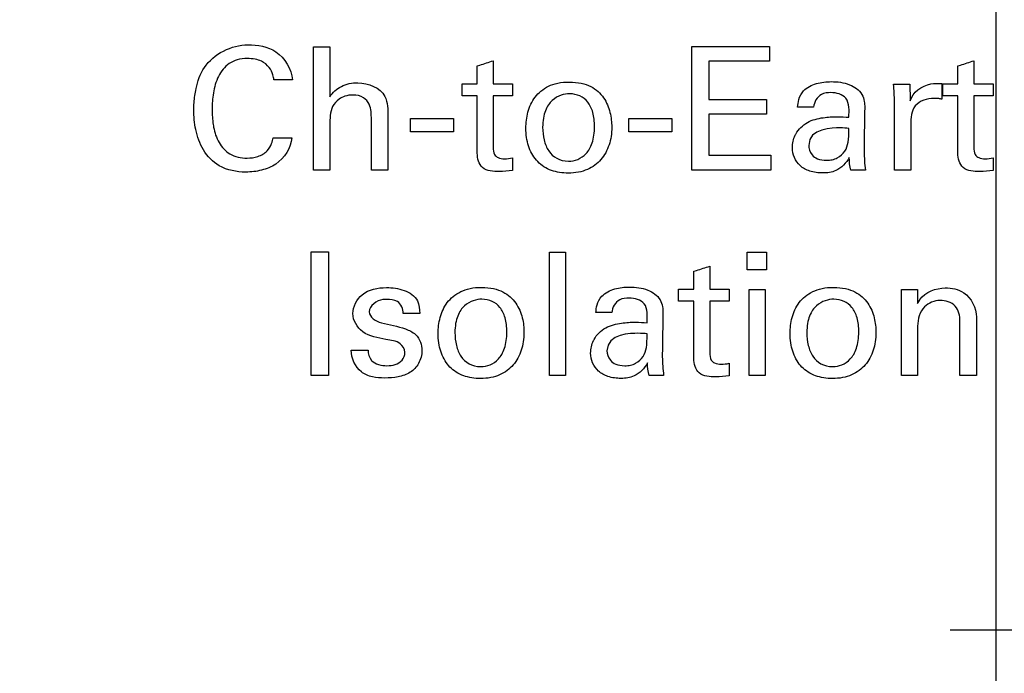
# Model space of a CAD drawing. Header units: inches. Extents: x 0 to 34, y 0 to 22.
# Tile 7 of 41: x 13.7 to 14.5, y 7.5 to 8. Entities that reach past the tile are written whole.
import ezdxf

# ---------------------------------------------------------------- set-up
doc = ezdxf.new("R2010")
doc.units = ezdxf.units.IN
doc.header["$LTSCALE"] = 1.87
doc.header["$MEASUREMENT"] = 0
doc.linetypes.add('CENTER', pattern=[0.6, 0.375, -0.075, 0.075, -0.075])
doc.layers.get('0').update_dxf_attribs({"linetype": 'CONTINUOUS'})
for name, color, linetype in [('DATUMCURVES', 7, 'CONTINUOUS'), ('DEFAULT_1', 7, 'CENTER'), ('DIMENSIONS', 7, 'CONTINUOUS')]:
    doc.layers.add(name, color=color, linetype=linetype)
doc.styles.get("Standard").update_dxf_attribs({"font": 'txt', "width": 0.8})
doc.dimstyles.new('DIMSTYLE_1', dxfattribs={"dimtxt": 0.125, "dimasz": 0.18, "dimexe": 0.18, "dimexo": 0.0625, "dimgap": 0.09, "dimtad": 0, "dimtih": 1, "dimtoh": 1, "dimdec": 3, "dimlfac": 0.5, "dimzin": 4, "dimdsep": 46, "dimtxsty": 'STANDARD', "dimblk": '_FILLED', "dimblk1": '_FILLED', "dimblk2": '_FILLED', "dimcen": 0.09, "dimadec": 0, "dimazin": 0, "dimtp": 0.001, "dimtm": 0.001, "dimtfac": 1, "dimtdec": 3, "dimtofl": 0, "dimtmove": 0, "dimatfit": 3, "dimldrblk": '_FILLED', "dimfxl": 1, "dimtolj": 1, "dimtzin": 4, "dimarcsym": 0})

# ---------------------------------------------------------------- blocks, each defined once
blk = doc.blocks.new('*D17')
at = {"layer": 'DIMENSIONS', "color": 2, "linetype": 'CONTINUOUS'}
for p, q in [((13.55733, 8.4034), (13.55733, 6.73823)), ((13.55733, 6.73823), (13.7176, 6.38875)), ((13.7176, 6.38875), (13.7176, 6.1664))]:
    blk.add_line(p, q, dxfattribs=at)
at = {"layer": 'DIMENSIONS', "color": 2, "linetype": 'CONTINUOUS', "width": 0.8}
for s, p in [(']', (13.7801, 6.0039)), ('5.56', (13.7801, 5.6039)), ('[', (13.7801, 5.5039)), ('.219', (13.7801, 4.9789)), ('-', (13.7801, 4.8789))]:
    blk.add_text(s, height=0.125, rotation=90, dxfattribs=at).set_placement(p)
blk = doc.blocks.new('_FILLED')
at = {"color": 0, "linetype": 'BYBLOCK'}
blk.add_solid([(0, 0), (-1, 0.1736), (-1, -0.1736)], dxfattribs=at)
blk = doc.blocks.new('*D18')
at = {"layer": 'DIMENSIONS', "color": 2, "linetype": 'CONTINUOUS'}
blk.add_line((14.48133, 8.4334), (14.48133, 6.1664), dxfattribs=at)
at = {"layer": 'DIMENSIONS', "color": 2, "linetype": 'CONTINUOUS', "width": 0.8}
for s, p in [(']', (14.54383, 6.0039)), ('6.17', (14.54383, 5.6039)), ('[', (14.54383, 5.5039)), ('.243', (14.54383, 4.9789))]:
    blk.add_text(s, height=0.125, rotation=90, dxfattribs=at).set_placement(p)

msp = doc.modelspace()

# ---------------------------------------------------------------- linework, layer by layer
at = {"layer": 'DATUMCURVES', "color": 40, "linetype": 'CONTINUOUS'}
for points, knots in [([(13.83144, 7.94552, -0.02453), (13.83171, 7.94742, -0.02453), (13.83313, 7.95538, -0.02453), (13.83998, 7.97609, -0.02453), (13.86125, 7.98676, -0.02453), (13.87455, 7.98676, -0.02453)], [0, 0, 0, 0, 0.089797, 0.377167, 1, 1, 1, 1]), ([(13.87455, 7.98676, -0.02453), (13.88233, 7.98676, -0.02453), (13.9, 7.98401, -0.02453), (13.90986, 7.96703, -0.02453), (13.91056, 7.95825, -0.02453)], [0, 0, 0, 0, 0.469036, 1, 1, 1, 1]), ([(13.92784, 7.98521, -0.02453), (13.92853, 7.98521, -0.02453), (13.93293, 7.98521, -0.02453), (13.93733, 7.98521, -0.02453), (13.94105, 7.98521, -0.02453)], [0, 0, 0, 0, 0.15625, 1, 1, 1, 1]), ([(13.92784, 7.88498, -0.02453), (13.92784, 7.8902, -0.02453), (13.92784, 7.92361, -0.02453), (13.92784, 7.95702, -0.02453), (13.92784, 7.98521, -0.02453)], [0, 0, 0, 0, 0.15625, 1, 1, 1, 1]), ([(13.94105, 7.98521, -0.02453), (13.94105, 7.98309, -0.02453), (13.94105, 7.96952, -0.02453), (13.94105, 7.95595, -0.02453), (13.94105, 7.94449, -0.02453)], [0, 0, 0, 0, 0.15625, 1, 1, 1, 1]), ([(14.23467, 7.98535, -0.02453), (14.23795, 7.98535, -0.02453), (14.25894, 7.98535, -0.02453), (14.27992, 7.98535, -0.02453), (14.29763, 7.98535, -0.02453)], [0, 0, 0, 0, 0.15625, 1, 1, 1, 1]), ([(14.23467, 7.88498, -0.02453), (14.23467, 7.89021, -0.02453), (14.23467, 7.92366, -0.02453), (14.23467, 7.95712, -0.02453), (14.23467, 7.98535, -0.02453)], [0, 0, 0, 0, 0.15625, 1, 1, 1, 1]), ([(14.29763, 7.98535, -0.02453), (14.29763, 7.98473, -0.02453), (14.29763, 7.9808, -0.02453), (14.29763, 7.97687, -0.02453), (14.29763, 7.97355, -0.02453)], [0, 0, 0, 0, 0.15625, 1, 1, 1, 1]), ([(13.89568, 7.95825, -0.02453), (13.89546, 7.95966, -0.02453), (13.89478, 7.96319, -0.02453), (13.89198, 7.96904, -0.02453), (13.88651, 7.97336, -0.02453), (13.88008, 7.97532, -0.02453), (13.87341, 7.97587, -0.02453), (13.86606, 7.97504, -0.02453), (13.85714, 7.97095, -0.02453), (13.84969, 7.96132, -0.02453), (13.84612, 7.94793, -0.02453), (13.8452, 7.93466, -0.02453), (13.84573, 7.92608, -0.02453), (13.84635, 7.92207, -0.02453)], [0, 0, 0, 0, 0.043027, 0.108375, 0.191218, 0.244122, 0.309305, 0.392215, 0.464257, 0.599903, 0.741533, 0.877837, 1, 1, 1, 1]), ([(14.06062, 7.96964, -0.02453), (14.0613, 7.96986, -0.02453), (14.06561, 7.97125, -0.02453), (14.06991, 7.97264, -0.02453), (14.07355, 7.97382, -0.02453)], [0, 0, 0, 0, 0.15625, 1, 1, 1, 1]), ([(14.07355, 7.97382, -0.02453), (14.07355, 7.97284, -0.02453), (14.07355, 7.96658, -0.02453), (14.07355, 7.96033, -0.02453), (14.07355, 7.95505, -0.02453)], [0, 0, 0, 0, 0.15625, 1, 1, 1, 1]), ([(14.29763, 7.97355, -0.02453), (14.29507, 7.97355, -0.02453), (14.27872, 7.97355, -0.02453), (14.26236, 7.97355, -0.02453), (14.24856, 7.97355, -0.02453)], [0, 0, 0, 0, 0.15625, 1, 1, 1, 1]), ([(14.24856, 7.97355, -0.02453), (14.24856, 7.97192, -0.02453), (14.24856, 7.96149, -0.02453), (14.24856, 7.95107, -0.02453), (14.24856, 7.94227, -0.02453)], [0, 0, 0, 0, 0.15625, 1, 1, 1, 1]), ([(14.45062, 7.96964, -0.02453), (14.4513, 7.96986, -0.02453), (14.45561, 7.97125, -0.02453), (14.45992, 7.97264, -0.02453), (14.46356, 7.97382, -0.02453)], [0, 0, 0, 0, 0.15625, 1, 1, 1, 1]), ([(14.46356, 7.97382, -0.02453), (14.46356, 7.97284, -0.02453), (14.46356, 7.96658, -0.02453), (14.46356, 7.96033, -0.02453), (14.46356, 7.95505, -0.02453)], [0, 0, 0, 0, 0.15625, 1, 1, 1, 1]), ([(14.06062, 7.95505, -0.02453), (14.06062, 7.95581, -0.02453), (14.06062, 7.96067, -0.02453), (14.06062, 7.96554, -0.02453), (14.06062, 7.96964, -0.02453)], [0, 0, 0, 0, 0.15625, 1, 1, 1, 1]), ([(14.45062, 7.95505, -0.02453), (14.45062, 7.95581, -0.02453), (14.45062, 7.96067, -0.02453), (14.45062, 7.96554, -0.02453), (14.45062, 7.96964, -0.02453)], [0, 0, 0, 0, 0.15625, 1, 1, 1, 1]), ([(13.91056, 7.95825, -0.02453), (13.90978, 7.95825, -0.02453), (13.90482, 7.95825, -0.02453), (13.89986, 7.95825, -0.02453), (13.89568, 7.95825, -0.02453)], [0, 0, 0, 0, 0.15625, 1, 1, 1, 1]), ([(13.94105, 7.94449, -0.02453), (13.94318, 7.94812, -0.02453), (13.95029, 7.95423, -0.02453), (13.96698, 7.95795, -0.02453), (13.98836, 7.94934, -0.02453), (13.98803, 7.93411, -0.02453), (13.98803, 7.92862, -0.02453)], [0, 0, 0, 0, 0.18717, 0.390354, 0.755897, 1, 1, 1, 1]), ([(14.04826, 7.95505, -0.02453), (14.0489, 7.95505, -0.02453), (14.05302, 7.95505, -0.02453), (14.05715, 7.95505, -0.02453), (14.06062, 7.95505, -0.02453)], [0, 0, 0, 0, 0.15625, 1, 1, 1, 1]), ([(14.07355, 7.95505, -0.02453), (14.07436, 7.95505, -0.02453), (14.07955, 7.95505, -0.02453), (14.08474, 7.95505, -0.02453), (14.08912, 7.95505, -0.02453)], [0, 0, 0, 0, 0.15625, 1, 1, 1, 1]), ([(14.13277, 7.88265, -0.02453), (14.12788, 7.88283, -0.02453), (14.11809, 7.88488, -0.02453), (14.10789, 7.89253, -0.02453), (14.10147, 7.90427, -0.02453), (14.09947, 7.91801, -0.02453), (14.10109, 7.93235, -0.02453), (14.10663, 7.94482, -0.02453), (14.11752, 7.95399, -0.02453), (14.12839, 7.95666, -0.02453), (14.13552, 7.95657, -0.02453)], [0, 0, 0, 0, 0.123818, 0.261393, 0.398969, 0.536544, 0.652408, 0.768272, 0.884136, 1, 1, 1, 1]), ([(14.13552, 7.95657, -0.02453), (14.13863, 7.95653, -0.02453), (14.14549, 7.9559, -0.02453), (14.15537, 7.95222, -0.02453), (14.164, 7.94424, -0.02453), (14.16893, 7.93184, -0.02453), (14.17025, 7.91815, -0.02453), (14.16826, 7.9052, -0.02453), (14.16173, 7.89299, -0.02453), (14.1525, 7.88612, -0.02453), (14.143, 7.88315, -0.02453), (14.13667, 7.88257, -0.02453), (14.13331, 7.88263, -0.02453), (14.13277, 7.88265, -0.02453)], [0, 0, 0, 0, 0.051325, 0.102651, 0.205302, 0.307953, 0.410603, 0.554459, 0.698315, 0.842171, 0.914099, 0.986026, 1, 1, 1, 1]), ([(14.3205, 7.93614, -0.02453), (14.32073, 7.93822, -0.02453), (14.3213, 7.94295, -0.02453), (14.32549, 7.95112, -0.02453), (14.33581, 7.95602, -0.02453), (14.34881, 7.95736, -0.02453), (14.36218, 7.95579, -0.02453), (14.3723, 7.94896, -0.02453), (14.37485, 7.94122, -0.02453), (14.37499, 7.93753, -0.02453), (14.37499, 7.93587, -0.02453)], [0, 0, 0, 0, 0.08138, 0.18479, 0.341025, 0.49857, 0.692663, 0.856856, 0.935191, 1, 1, 1, 1]), ([(14.39841, 7.95477, -0.02453), (14.39909, 7.95477, -0.02453), (14.4035, 7.95477, -0.02453), (14.4079, 7.95477, -0.02453), (14.41162, 7.95477, -0.02453)], [0, 0, 0, 0, 0.15625, 1, 1, 1, 1]), ([(14.41162, 7.95477, -0.02453), (14.41163, 7.95407, -0.02453), (14.41172, 7.94958, -0.02453), (14.41181, 7.94509, -0.02453), (14.41189, 7.94129, -0.02453)], [0, 0, 0, 0, 0.15625, 1, 1, 1, 1]), ([(14.41189, 7.94129, -0.02453), (14.4137, 7.94827, -0.02453), (14.42447, 7.95592, -0.02453), (14.4346, 7.9555, -0.02453), (14.43761, 7.95532, -0.02453)], [0, 0, 0, 0, 0.705225, 1, 1, 1, 1]), ([(14.43761, 7.95532, -0.02453), (14.43761, 7.95465, -0.02453), (14.43761, 7.95039, -0.02453), (14.43761, 7.94613, -0.02453), (14.43761, 7.94254, -0.02453)], [0, 0, 0, 0, 0.15625, 1, 1, 1, 1]), ([(14.43826, 7.95505, -0.02453), (14.4389, 7.95505, -0.02453), (14.44302, 7.95505, -0.02453), (14.44715, 7.95505, -0.02453), (14.45062, 7.95505, -0.02453)], [0, 0, 0, 0, 0.15625, 1, 1, 1, 1]), ([(14.46356, 7.95505, -0.02453), (14.46437, 7.95505, -0.02453), (14.46957, 7.95505, -0.02453), (14.47476, 7.95505, -0.02453), (14.47914, 7.95505, -0.02453)], [0, 0, 0, 0, 0.15625, 1, 1, 1, 1]), ([(13.91027, 7.9114, -0.02453), (13.9094, 7.90309, -0.02453), (13.90157, 7.89065, -0.02453), (13.88558, 7.8845, -0.02453), (13.86977, 7.88258, -0.02453), (13.85138, 7.88612, -0.02453), (13.83733, 7.90069, -0.02453), (13.83168, 7.91737, -0.02453), (13.83024, 7.93249, -0.02453), (13.8309, 7.94171, -0.02453), (13.83144, 7.94552, -0.02453)], [0, 0, 0, 0, 0.18408, 0.276808, 0.371804, 0.534079, 0.667322, 0.796637, 0.915546, 1, 1, 1, 1]), ([(13.97469, 7.92626, -0.02453), (13.97469, 7.93039, -0.02453), (13.97454, 7.93716, -0.02453), (13.9683, 7.94502, -0.02453), (13.96044, 7.94643, -0.02453), (13.95353, 7.94546, -0.02453), (13.94759, 7.94244, -0.02453), (13.94272, 7.93711, -0.02453), (13.94105, 7.92945, -0.02453), (13.94105, 7.92446, -0.02453), (13.94105, 7.92195, -0.02453)], [0, 0, 0, 0, 0.196369, 0.306565, 0.448752, 0.551738, 0.636492, 0.761982, 0.880423, 1, 1, 1, 1]), ([(14.06062, 7.94544, -0.02453), (14.05998, 7.94544, -0.02453), (14.05586, 7.94544, -0.02453), (14.05173, 7.94544, -0.02453), (14.04826, 7.94544, -0.02453)], [0, 0, 0, 0, 0.15625, 1, 1, 1, 1]), ([(14.06062, 7.89887, -0.02453), (14.06062, 7.90129, -0.02453), (14.06062, 7.91682, -0.02453), (14.06062, 7.93234, -0.02453), (14.06062, 7.94544, -0.02453)], [0, 0, 0, 0, 0.15625, 1, 1, 1, 1]), ([(14.08912, 7.94544, -0.02453), (14.08831, 7.94544, -0.02453), (14.08312, 7.94544, -0.02453), (14.07793, 7.94544, -0.02453), (14.07355, 7.94544, -0.02453)], [0, 0, 0, 0, 0.15625, 1, 1, 1, 1]), ([(14.07355, 7.94544, -0.02453), (14.07355, 7.94327, -0.02453), (14.07355, 7.92932, -0.02453), (14.07355, 7.91538, -0.02453), (14.07355, 7.90361, -0.02453)], [0, 0, 0, 0, 0.15625, 1, 1, 1, 1]), ([(14.13552, 7.94699, -0.02453), (14.13134, 7.94699, -0.02453), (14.12315, 7.94493, -0.02453), (14.11537, 7.9343, -0.02453), (14.11311, 7.92201, -0.02453), (14.11444, 7.90918, -0.02453), (14.11937, 7.89735, -0.02453), (14.12724, 7.89236, -0.02453), (14.13468, 7.89236, -0.02453)], [0, 0, 0, 0, 0.301951, 0.452927, 0.603903, 0.702927, 0.801951, 1, 1, 1, 1]), ([(14.13468, 7.89236, -0.02453), (14.13962, 7.89236, -0.02453), (14.14754, 7.89513, -0.02453), (14.1544, 7.90623, -0.02453), (14.15641, 7.91949, -0.02453), (14.15481, 7.93261, -0.02453), (14.14925, 7.94346, -0.02453), (14.14164, 7.94699, -0.02453), (14.13552, 7.94699, -0.02453)], [0, 0, 0, 0, 0.2735, 0.41025, 0.547001, 0.66025, 0.7735, 1, 1, 1, 1]), ([(14.24856, 7.94227, -0.02453), (14.25099, 7.94227, -0.02453), (14.26656, 7.94227, -0.02453), (14.28213, 7.94227, -0.02453), (14.29527, 7.94227, -0.02453)], [0, 0, 0, 0, 0.15625, 1, 1, 1, 1]), ([(14.29527, 7.94227, -0.02453), (14.29527, 7.94166, -0.02453), (14.29527, 7.93776, -0.02453), (14.29527, 7.93387, -0.02453), (14.29527, 7.93058, -0.02453)], [0, 0, 0, 0, 0.15625, 1, 1, 1, 1]), ([(14.3476, 7.94797, -0.02453), (14.34497, 7.94797, -0.02453), (14.33789, 7.94744, -0.02453), (14.33377, 7.94017, -0.02453), (14.33357, 7.93614, -0.02453)], [0, 0, 0, 0, 0.394021, 1, 1, 1, 1]), ([(14.36222, 7.92795, -0.02453), (14.36222, 7.93315, -0.02453), (14.36334, 7.94481, -0.02453), (14.35191, 7.94797, -0.02453), (14.3476, 7.94797, -0.02453)], [0, 0, 0, 0, 0.546645, 1, 1, 1, 1]), ([(14.43134, 7.94322, -0.02453), (14.42585, 7.94322, -0.02453), (14.4134, 7.93952, -0.02453), (14.41229, 7.92726, -0.02453), (14.41229, 7.92209, -0.02453)], [0, 0, 0, 0, 0.514929, 1, 1, 1, 1]), ([(14.43761, 7.94254, -0.02453), (14.43681, 7.94286, -0.02453), (14.4347, 7.94321, -0.02453), (14.4326, 7.94322, -0.02453), (14.43134, 7.94322, -0.02453)], [0, 0, 0, 0, 0.403859, 1, 1, 1, 1]), ([(14.45062, 7.94544, -0.02453), (14.44998, 7.94544, -0.02453), (14.44586, 7.94544, -0.02453), (14.44173, 7.94544, -0.02453), (14.43826, 7.94544, -0.02453)], [0, 0, 0, 0, 0.15625, 1, 1, 1, 1]), ([(14.45062, 7.89887, -0.02453), (14.45062, 7.90129, -0.02453), (14.45062, 7.91682, -0.02453), (14.45062, 7.93234, -0.02453), (14.45062, 7.94544, -0.02453)], [0, 0, 0, 0, 0.15625, 1, 1, 1, 1]), ([(14.47914, 7.94544, -0.02453), (14.47832, 7.94544, -0.02453), (14.47313, 7.94544, -0.02453), (14.46794, 7.94544, -0.02453), (14.46356, 7.94544, -0.02453)], [0, 0, 0, 0, 0.15625, 1, 1, 1, 1]), ([(14.46356, 7.94544, -0.02453), (14.46356, 7.94327, -0.02453), (14.46356, 7.92932, -0.02453), (14.46356, 7.91538, -0.02453), (14.46356, 7.90361, -0.02453)], [0, 0, 0, 0, 0.15625, 1, 1, 1, 1]), ([(14.33357, 7.93614, -0.02453), (14.33289, 7.93614, -0.02453), (14.32853, 7.93614, -0.02453), (14.32417, 7.93614, -0.02453), (14.3205, 7.93614, -0.02453)], [0, 0, 0, 0, 0.15625, 1, 1, 1, 1]), ([(14.37499, 7.93587, -0.02453), (14.37496, 7.93413, -0.02453), (14.37477, 7.92301, -0.02453), (14.37459, 7.91189, -0.02453), (14.37442, 7.9025, -0.02453)], [0, 0, 0, 0, 0.15625, 1, 1, 1, 1]), ([(14.39911, 7.88498, -0.02453), (14.39911, 7.88787, -0.02453), (14.39911, 7.90641, -0.02453), (14.39911, 7.92495, -0.02453), (14.39911, 7.94059, -0.02453)], [0, 0, 0, 0, 0.15625, 1, 1, 1, 1]), ([(13.97469, 7.88498, -0.02453), (13.97469, 7.88713, -0.02453), (13.97469, 7.90089, -0.02453), (13.97469, 7.91465, -0.02453), (13.97469, 7.92626, -0.02453)], [0, 0, 0, 0, 0.15625, 1, 1, 1, 1]), ([(13.98803, 7.92862, -0.02453), (13.98803, 7.92635, -0.02453), (13.98803, 7.9118, -0.02453), (13.98803, 7.89725, -0.02453), (13.98803, 7.88498, -0.02453)], [0, 0, 0, 0, 0.15625, 1, 1, 1, 1]), ([(14.00632, 7.92684, -0.02453), (14.00813, 7.92684, -0.02453), (14.01976, 7.92684, -0.02453), (14.03139, 7.92684, -0.02453), (14.0412, 7.92684, -0.02453)], [0, 0, 0, 0, 0.15625, 1, 1, 1, 1]), ([(14.18367, 7.92684, -0.02453), (14.18549, 7.92684, -0.02453), (14.19712, 7.92684, -0.02453), (14.20874, 7.92684, -0.02453), (14.21856, 7.92684, -0.02453)], [0, 0, 0, 0, 0.15625, 1, 1, 1, 1]), ([(14.29527, 7.93058, -0.02453), (14.29284, 7.93058, -0.02453), (14.27727, 7.93058, -0.02453), (14.2617, 7.93058, -0.02453), (14.24856, 7.93058, -0.02453)], [0, 0, 0, 0, 0.15625, 1, 1, 1, 1]), ([(14.24856, 7.93058, -0.02453), (14.24856, 7.92884, -0.02453), (14.24856, 7.91772, -0.02453), (14.24856, 7.9066, -0.02453), (14.24856, 7.89721, -0.02453)], [0, 0, 0, 0, 0.15625, 1, 1, 1, 1]), ([(14.31906, 7.91432, -0.02453), (14.32123, 7.91827, -0.02453), (14.32805, 7.92491, -0.02453), (14.34071, 7.9279, -0.02453), (14.35211, 7.92855, -0.02453), (14.35907, 7.92816, -0.02453), (14.36222, 7.92795, -0.02453)], [0, 0, 0, 0, 0.280525, 0.561872, 0.801032, 1, 1, 1, 1]), ([(13.84635, 7.92207, -0.02453), (13.84645, 7.9214, -0.02453), (13.84731, 7.91632, -0.02453), (13.85003, 7.90725, -0.02453), (13.85956, 7.8967, -0.02453), (13.87202, 7.89426, -0.02453), (13.88277, 7.89555, -0.02453), (13.89016, 7.89991, -0.02453), (13.89379, 7.90596, -0.02453), (13.8947, 7.9098, -0.02453), (13.89499, 7.9114, -0.02453)], [0, 0, 0, 0, 0.028137, 0.213928, 0.388549, 0.590571, 0.714261, 0.836418, 0.932322, 1, 1, 1, 1]), ([(13.94105, 7.92195, -0.02453), (13.94105, 7.92003, -0.02453), (13.94105, 7.9077, -0.02453), (13.94105, 7.89538, -0.02453), (13.94105, 7.88498, -0.02453)], [0, 0, 0, 0, 0.15625, 1, 1, 1, 1]), ([(14.32953, 7.90513, -0.02453), (14.32953, 7.90291, -0.02453), (14.33063, 7.89837, -0.02453), (14.33627, 7.894, -0.02453), (14.34268, 7.89275, -0.02453), (14.34884, 7.89337, -0.02453), (14.35413, 7.89526, -0.02453), (14.35944, 7.90026, -0.02453), (14.36188, 7.90733, -0.02453), (14.36207, 7.91403, -0.02453), (14.36222, 7.91889, -0.02453)], [0, 0, 0, 0, 0.235962, 0.353944, 0.471925, 0.539443, 0.606961, 0.741997, 0.870999, 1, 1, 1, 1]), ([(14.41229, 7.92209, -0.02453), (14.41229, 7.92016, -0.02453), (14.41229, 7.90779, -0.02453), (14.41229, 7.89542, -0.02453), (14.41229, 7.88498, -0.02453)], [0, 0, 0, 0, 0.15625, 1, 1, 1, 1]), ([(13.89499, 7.9114, -0.02453), (13.89578, 7.9114, -0.02453), (13.90088, 7.9114, -0.02453), (13.90598, 7.9114, -0.02453), (13.91027, 7.9114, -0.02453)], [0, 0, 0, 0, 0.15625, 1, 1, 1, 1]), ([(14.0412, 7.91626, -0.02453), (14.03938, 7.91626, -0.02453), (14.02776, 7.91626, -0.02453), (14.01613, 7.91626, -0.02453), (14.00632, 7.91626, -0.02453)], [0, 0, 0, 0, 0.15625, 1, 1, 1, 1]), ([(14.21856, 7.91626, -0.02453), (14.21674, 7.91626, -0.02453), (14.20511, 7.91626, -0.02453), (14.19348, 7.91626, -0.02453), (14.18367, 7.91626, -0.02453)], [0, 0, 0, 0, 0.15625, 1, 1, 1, 1]), ([(14.36249, 7.89539, -0.02453), (14.36006, 7.89092, -0.02453), (14.35346, 7.88397, -0.02453), (14.34092, 7.88228, -0.02453), (14.33077, 7.88357, -0.02453), (14.32241, 7.88803, -0.02453), (14.31731, 7.89506, -0.02453), (14.31571, 7.90402, -0.02453), (14.31713, 7.91062, -0.02453), (14.31889, 7.91402, -0.02453), (14.31906, 7.91432, -0.02453)], [0, 0, 0, 0, 0.208338, 0.355787, 0.501847, 0.62274, 0.73261, 0.844964, 0.985978, 1, 1, 1, 1]), ([(14.07355, 7.90361, -0.02453), (14.07355, 7.90159, -0.02453), (14.07369, 7.898, -0.02453), (14.07788, 7.89455, -0.02453), (14.08318, 7.8941, -0.02453), (14.08708, 7.89449, -0.02453), (14.08912, 7.89499, -0.02453)], [0, 0, 0, 0, 0.282749, 0.452855, 0.707368, 1, 1, 1, 1]), ([(14.37442, 7.9025, -0.02453), (14.37442, 7.90177, -0.02453), (14.37458, 7.89591, -0.02453), (14.37487, 7.89005, -0.02453), (14.37557, 7.88498, -0.02453)], [0, 0, 0, 0, 0.125983, 1, 1, 1, 1]), ([(14.46356, 7.90361, -0.02453), (14.46356, 7.90159, -0.02453), (14.4637, 7.898, -0.02453), (14.46789, 7.89455, -0.02453), (14.47319, 7.8941, -0.02453), (14.47709, 7.8945, -0.02453), (14.47914, 7.89499, -0.02453)], [0, 0, 0, 0, 0.282675, 0.452627, 0.70679, 1, 1, 1, 1]), ([(14.07828, 7.884, -0.02453), (14.07372, 7.884, -0.02453), (14.06336, 7.88447, -0.02453), (14.06062, 7.89471, -0.02453), (14.06062, 7.89887, -0.02453)], [0, 0, 0, 0, 0.522965, 1, 1, 1, 1]), ([(14.24856, 7.89721, -0.02453), (14.25117, 7.89721, -0.02453), (14.2679, 7.89721, -0.02453), (14.28463, 7.89721, -0.02453), (14.29874, 7.89721, -0.02453)], [0, 0, 0, 0, 0.15625, 1, 1, 1, 1]), ([(14.29874, 7.89721, -0.02453), (14.29874, 7.89657, -0.02453), (14.29874, 7.8925, -0.02453), (14.29874, 7.88842, -0.02453), (14.29874, 7.88498, -0.02453)], [0, 0, 0, 0, 0.15625, 1, 1, 1, 1]), ([(14.46828, 7.884, -0.02453), (14.46372, 7.884, -0.02453), (14.45336, 7.88447, -0.02453), (14.45062, 7.89471, -0.02453), (14.45062, 7.89887, -0.02453)], [0, 0, 0, 0, 0.522939, 1, 1, 1, 1]), ([(13.94105, 7.88498, -0.02453), (13.94036, 7.88498, -0.02453), (13.93596, 7.88498, -0.02453), (13.93155, 7.88498, -0.02453), (13.92784, 7.88498, -0.02453)], [0, 0, 0, 0, 0.15625, 1, 1, 1, 1]), ([(13.98803, 7.88498, -0.02453), (13.98734, 7.88498, -0.02453), (13.98289, 7.88498, -0.02453), (13.97844, 7.88498, -0.02453), (13.97469, 7.88498, -0.02453)], [0, 0, 0, 0, 0.15625, 1, 1, 1, 1]), ([(14.29874, 7.88498, -0.02453), (14.2954, 7.88498, -0.02453), (14.27405, 7.88498, -0.02453), (14.25269, 7.88498, -0.02453), (14.23467, 7.88498, -0.02453)], [0, 0, 0, 0, 0.15625, 1, 1, 1, 1]), ([(14.37557, 7.88498, -0.02453), (14.37495, 7.88498, -0.02453), (14.37101, 7.88498, -0.02453), (14.36707, 7.88498, -0.02453), (14.36374, 7.88498, -0.02453)], [0, 0, 0, 0, 0.15625, 1, 1, 1, 1]), ([(14.41229, 7.88498, -0.02453), (14.41161, 7.88498, -0.02453), (14.40721, 7.88498, -0.02453), (14.40282, 7.88498, -0.02453), (14.39911, 7.88498, -0.02453)], [0, 0, 0, 0, 0.15625, 1, 1, 1, 1]), ([(13.92595, 7.81868, -0.02453), (13.92668, 7.81868, -0.02453), (13.93131, 7.81868, -0.02453), (13.93595, 7.81868, -0.02453), (13.93986, 7.81868, -0.02453)], [0, 0, 0, 0, 0.15625, 1, 1, 1, 1]), ([(13.92595, 7.71831, -0.02453), (13.92595, 7.72354, -0.02453), (13.92595, 7.757, -0.02453), (13.92595, 7.79045, -0.02453), (13.92595, 7.81868, -0.02453)], [0, 0, 0, 0, 0.15625, 1, 1, 1, 1]), ([(13.93986, 7.81868, -0.02453), (13.93986, 7.81345, -0.02453), (13.93986, 7.78, -0.02453), (13.93986, 7.74654, -0.02453), (13.93986, 7.71831, -0.02453)], [0, 0, 0, 0, 0.15625, 1, 1, 1, 1]), ([(14.11916, 7.71831, -0.02453), (14.11916, 7.72353, -0.02453), (14.11916, 7.75694, -0.02453), (14.11916, 7.79035, -0.02453), (14.11916, 7.81854, -0.02453)], [0, 0, 0, 0, 0.15625, 1, 1, 1, 1]), ([(14.11916, 7.81854, -0.02453), (14.11984, 7.81854, -0.02453), (14.1242, 7.81854, -0.02453), (14.12855, 7.81854, -0.02453), (14.13222, 7.81854, -0.02453)], [0, 0, 0, 0, 0.15625, 1, 1, 1, 1]), ([(14.13222, 7.81854, -0.02453), (14.13222, 7.81332, -0.02453), (14.13222, 7.77991, -0.02453), (14.13222, 7.7465, -0.02453), (14.13222, 7.71831, -0.02453)], [0, 0, 0, 0, 0.15625, 1, 1, 1, 1]), ([(14.2797, 7.80409, -0.02453), (14.2797, 7.80483, -0.02453), (14.2797, 7.80961, -0.02453), (14.2797, 7.81438, -0.02453), (14.2797, 7.81841, -0.02453)], [0, 0, 0, 0, 0.15625, 1, 1, 1, 1]), ([(14.2797, 7.81841, -0.02453), (14.28052, 7.81841, -0.02453), (14.28576, 7.81841, -0.02453), (14.29101, 7.81841, -0.02453), (14.29543, 7.81841, -0.02453)], [0, 0, 0, 0, 0.15625, 1, 1, 1, 1]), ([(14.29543, 7.81841, -0.02453), (14.29543, 7.81766, -0.02453), (14.29543, 7.81289, -0.02453), (14.29543, 7.80811, -0.02453), (14.29543, 7.80409, -0.02453)], [0, 0, 0, 0, 0.15625, 1, 1, 1, 1]), ([(14.23638, 7.80297, -0.02453), (14.23705, 7.80319, -0.02453), (14.24136, 7.80459, -0.02453), (14.24568, 7.80598, -0.02453), (14.24932, 7.80715, -0.02453)], [0, 0, 0, 0, 0.15625, 1, 1, 1, 1]), ([(14.24932, 7.80715, -0.02453), (14.24932, 7.80618, -0.02453), (14.24932, 7.79992, -0.02453), (14.24932, 7.79366, -0.02453), (14.24932, 7.78838, -0.02453)], [0, 0, 0, 0, 0.15625, 1, 1, 1, 1]), ([(14.23638, 7.78838, -0.02453), (14.23638, 7.78914, -0.02453), (14.23638, 7.79401, -0.02453), (14.23638, 7.79887, -0.02453), (14.23638, 7.80297, -0.02453)], [0, 0, 0, 0, 0.15625, 1, 1, 1, 1]), ([(14.29543, 7.80409, -0.02453), (14.29461, 7.80409, -0.02453), (14.28937, 7.80409, -0.02453), (14.28412, 7.80409, -0.02453), (14.2797, 7.80409, -0.02453)], [0, 0, 0, 0, 0.15625, 1, 1, 1, 1]), ([(13.9597, 7.76863, -0.02453), (13.9597, 7.77434, -0.02453), (13.9665, 7.78739, -0.02453), (13.98517, 7.79061, -0.02453), (14.00112, 7.78868, -0.02453), (14.01006, 7.78304, -0.02453), (14.01212, 7.77891, -0.02453)], [0, 0, 0, 0, 0.259798, 0.570582, 0.790275, 1, 1, 1, 1]), ([(14.06156, 7.71598, -0.02453), (14.05668, 7.71616, -0.02453), (14.04689, 7.71821, -0.02453), (14.0367, 7.72586, -0.02453), (14.03027, 7.7376, -0.02453), (14.02827, 7.75135, -0.02453), (14.02989, 7.76568, -0.02453), (14.03543, 7.77815, -0.02453), (14.04632, 7.78732, -0.02453), (14.05719, 7.78999, -0.02453), (14.06431, 7.7899, -0.02453)], [0, 0, 0, 0, 0.123818, 0.261393, 0.398969, 0.536544, 0.652408, 0.768272, 0.884136, 1, 1, 1, 1]), ([(14.06431, 7.7899, -0.02453), (14.06742, 7.78986, -0.02453), (14.07429, 7.78923, -0.02453), (14.08417, 7.78556, -0.02453), (14.09281, 7.77757, -0.02453), (14.09773, 7.76517, -0.02453), (14.09906, 7.75149, -0.02453), (14.09707, 7.73853, -0.02453), (14.09053, 7.72633, -0.02453), (14.0813, 7.71945, -0.02453), (14.0718, 7.71648, -0.02453), (14.06546, 7.7159, -0.02453), (14.06211, 7.71596, -0.02453), (14.06156, 7.71598, -0.02453)], [0, 0, 0, 0, 0.051326, 0.102653, 0.205305, 0.307958, 0.41061, 0.554468, 0.698326, 0.842185, 0.914114, 0.986043, 1, 1, 1, 1]), ([(14.1568, 7.76947, -0.02453), (14.15704, 7.77155, -0.02453), (14.15762, 7.77628, -0.02453), (14.16181, 7.78444, -0.02453), (14.17211, 7.78935, -0.02453), (14.18511, 7.7907, -0.02453), (14.19847, 7.78913, -0.02453), (14.20859, 7.78229, -0.02453), (14.21114, 7.77456, -0.02453), (14.21129, 7.77087, -0.02453), (14.21129, 7.7692, -0.02453)], [0, 0, 0, 0, 0.081431, 0.18489, 0.341003, 0.498401, 0.692569, 0.856804, 0.935169, 1, 1, 1, 1]), ([(14.34713, 7.71598, -0.02453), (14.34225, 7.71616, -0.02453), (14.33246, 7.71821, -0.02453), (14.32226, 7.72586, -0.02453), (14.31583, 7.7376, -0.02453), (14.31382, 7.75135, -0.02453), (14.31545, 7.76568, -0.02453), (14.32099, 7.77815, -0.02453), (14.33189, 7.78732, -0.02453), (14.34275, 7.78999, -0.02453), (14.34988, 7.7899, -0.02453)], [0, 0, 0, 0, 0.123818, 0.261393, 0.398969, 0.536544, 0.652408, 0.768272, 0.884136, 1, 1, 1, 1]), ([(14.34988, 7.7899, -0.02453), (14.35299, 7.78986, -0.02453), (14.35986, 7.78923, -0.02453), (14.36974, 7.78556, -0.02453), (14.37838, 7.77757, -0.02453), (14.3833, 7.76517, -0.02453), (14.38462, 7.75149, -0.02453), (14.38263, 7.73853, -0.02453), (14.37609, 7.72633, -0.02453), (14.36686, 7.71945, -0.02453), (14.35736, 7.71648, -0.02453), (14.35103, 7.7159, -0.02453), (14.34767, 7.71596, -0.02453), (14.34713, 7.71598, -0.02453)], [0, 0, 0, 0, 0.051326, 0.102652, 0.205305, 0.307957, 0.41061, 0.554468, 0.698325, 0.842183, 0.914112, 0.986041, 1, 1, 1, 1]), ([(14.22401, 7.78838, -0.02453), (14.22465, 7.78838, -0.02453), (14.22878, 7.78838, -0.02453), (14.2329, 7.78838, -0.02453), (14.23638, 7.78838, -0.02453)], [0, 0, 0, 0, 0.15625, 1, 1, 1, 1]), ([(14.24932, 7.78838, -0.02453), (14.25013, 7.78838, -0.02453), (14.25532, 7.78838, -0.02453), (14.26051, 7.78838, -0.02453), (14.26489, 7.78838, -0.02453)], [0, 0, 0, 0, 0.15625, 1, 1, 1, 1]), ([(14.28111, 7.71831, -0.02453), (14.28111, 7.72195, -0.02453), (14.28111, 7.74521, -0.02453), (14.28111, 7.76848, -0.02453), (14.28111, 7.78811, -0.02453)], [0, 0, 0, 0, 0.15625, 1, 1, 1, 1]), ([(14.28111, 7.78811, -0.02453), (14.28179, 7.78811, -0.02453), (14.28615, 7.78811, -0.02453), (14.29051, 7.78811, -0.02453), (14.29419, 7.78811, -0.02453)], [0, 0, 0, 0, 0.15625, 1, 1, 1, 1]), ([(14.29419, 7.78811, -0.02453), (14.29419, 7.78447, -0.02453), (14.29419, 7.76121, -0.02453), (14.29419, 7.73794, -0.02453), (14.29419, 7.71831, -0.02453)], [0, 0, 0, 0, 0.15625, 1, 1, 1, 1]), ([(14.40473, 7.78811, -0.02453), (14.40541, 7.78811, -0.02453), (14.40976, 7.78811, -0.02453), (14.41411, 7.78811, -0.02453), (14.41777, 7.78811, -0.02453)], [0, 0, 0, 0, 0.15625, 1, 1, 1, 1]), ([(14.41777, 7.78811, -0.02453), (14.41778, 7.78752, -0.02453), (14.41784, 7.78377, -0.02453), (14.41789, 7.78002, -0.02453), (14.41794, 7.77685, -0.02453)], [0, 0, 0, 0, 0.15625, 1, 1, 1, 1]), ([(14.41794, 7.77685, -0.02453), (14.41851, 7.77795, -0.02453), (14.4228, 7.78563, -0.02453), (14.4328, 7.78949, -0.02453), (14.44032, 7.78949, -0.02453)], [0, 0, 0, 0, 0.141779, 1, 1, 1, 1]), ([(14.44032, 7.78949, -0.02453), (14.44548, 7.78949, -0.02453), (14.45888, 7.78714, -0.02453), (14.46562, 7.7732, -0.02453), (14.46562, 7.76573, -0.02453)], [0, 0, 0, 0, 0.408649, 1, 1, 1, 1]), ([(13.98708, 7.78019, -0.02453), (13.98607, 7.78019, -0.02453), (13.98024, 7.78015, -0.02453), (13.97291, 7.77514, -0.02453), (13.97291, 7.77018, -0.02453)], [0, 0, 0, 0, 0.169541, 1, 1, 1, 1]), ([(14.00058, 7.76877, -0.02453), (14.00072, 7.77237, -0.02453), (13.99723, 7.77987, -0.02453), (13.99003, 7.78019, -0.02453), (13.98708, 7.78019, -0.02453)], [0, 0, 0, 0, 0.549735, 1, 1, 1, 1]), ([(14.06431, 7.78032, -0.02453), (14.06015, 7.78032, -0.02453), (14.05196, 7.77826, -0.02453), (14.04418, 7.76763, -0.02453), (14.04192, 7.75535, -0.02453), (14.04325, 7.74252, -0.02453), (14.04817, 7.73068, -0.02453), (14.05605, 7.72569, -0.02453), (14.06349, 7.72569, -0.02453)], [0, 0, 0, 0, 0.301951, 0.452927, 0.603903, 0.702927, 0.801951, 1, 1, 1, 1]), ([(14.06349, 7.72569, -0.02453), (14.06842, 7.72569, -0.02453), (14.07635, 7.72846, -0.02453), (14.08321, 7.73957, -0.02453), (14.08521, 7.75282, -0.02453), (14.08361, 7.76594, -0.02453), (14.07804, 7.77679, -0.02453), (14.07043, 7.78032, -0.02453), (14.06431, 7.78032, -0.02453)], [0, 0, 0, 0, 0.2735, 0.41025, 0.547001, 0.66025, 0.7735, 1, 1, 1, 1]), ([(14.18391, 7.7813, -0.02453), (14.18129, 7.7813, -0.02453), (14.17421, 7.78077, -0.02453), (14.17006, 7.77351, -0.02453), (14.16986, 7.76947, -0.02453)], [0, 0, 0, 0, 0.393875, 1, 1, 1, 1]), ([(14.19851, 7.76128, -0.02453), (14.19851, 7.76648, -0.02453), (14.19965, 7.77813, -0.02453), (14.18823, 7.7813, -0.02453), (14.18391, 7.7813, -0.02453)], [0, 0, 0, 0, 0.546858, 1, 1, 1, 1]), ([(14.23638, 7.77878, -0.02453), (14.23573, 7.77878, -0.02453), (14.23161, 7.77878, -0.02453), (14.22749, 7.77878, -0.02453), (14.22401, 7.77878, -0.02453)], [0, 0, 0, 0, 0.15625, 1, 1, 1, 1]), ([(14.23638, 7.7322, -0.02453), (14.23638, 7.73463, -0.02453), (14.23638, 7.75015, -0.02453), (14.23638, 7.76568, -0.02453), (14.23638, 7.77878, -0.02453)], [0, 0, 0, 0, 0.15625, 1, 1, 1, 1]), ([(14.24932, 7.77878, -0.02453), (14.24932, 7.7766, -0.02453), (14.24932, 7.76266, -0.02453), (14.24932, 7.74871, -0.02453), (14.24932, 7.73695, -0.02453)], [0, 0, 0, 0, 0.15625, 1, 1, 1, 1]), ([(14.26489, 7.77878, -0.02453), (14.26408, 7.77878, -0.02453), (14.25889, 7.77878, -0.02453), (14.2537, 7.77878, -0.02453), (14.24932, 7.77878, -0.02453)], [0, 0, 0, 0, 0.15625, 1, 1, 1, 1]), ([(14.34988, 7.78032, -0.02453), (14.34571, 7.78032, -0.02453), (14.33752, 7.77826, -0.02453), (14.32973, 7.76763, -0.02453), (14.32747, 7.75535, -0.02453), (14.3288, 7.74252, -0.02453), (14.33373, 7.73068, -0.02453), (14.3416, 7.72569, -0.02453), (14.34904, 7.72569, -0.02453)], [0, 0, 0, 0, 0.301951, 0.452927, 0.603903, 0.702927, 0.801951, 1, 1, 1, 1]), ([(14.34904, 7.72569, -0.02453), (14.35397, 7.72569, -0.02453), (14.36191, 7.72846, -0.02453), (14.36878, 7.73957, -0.02453), (14.37079, 7.75282, -0.02453), (14.36919, 7.76594, -0.02453), (14.36361, 7.77679, -0.02453), (14.35599, 7.78032, -0.02453), (14.34988, 7.78032, -0.02453)], [0, 0, 0, 0, 0.2735, 0.41025, 0.547001, 0.66025, 0.7735, 1, 1, 1, 1]), ([(14.40486, 7.71831, -0.02453), (14.40486, 7.72153, -0.02453), (14.40486, 7.74211, -0.02453), (14.40486, 7.76269, -0.02453), (14.40486, 7.78005, -0.02453)], [0, 0, 0, 0, 0.15625, 1, 1, 1, 1]), ([(14.45228, 7.76266, -0.02453), (14.45228, 7.76685, -0.02453), (14.45083, 7.77416, -0.02453), (14.44284, 7.77854, -0.02453), (14.4339, 7.78021, -0.02453), (14.4209, 7.7752, -0.02453), (14.41794, 7.76404, -0.02453), (14.41794, 7.75849, -0.02453)], [0, 0, 0, 0, 0.222738, 0.343073, 0.462099, 0.704223, 1, 1, 1, 1]), ([(13.98654, 7.74777, -0.02453), (13.98008, 7.74926, -0.02453), (13.96718, 7.75054, -0.02453), (13.9597, 7.76308, -0.02453), (13.9597, 7.76863, -0.02453)], [0, 0, 0, 0, 0.544309, 1, 1, 1, 1]), ([(14.01392, 7.76877, -0.02453), (14.01323, 7.76877, -0.02453), (14.00878, 7.76877, -0.02453), (14.00433, 7.76877, -0.02453), (14.00058, 7.76877, -0.02453)], [0, 0, 0, 0, 0.15625, 1, 1, 1, 1]), ([(14.16986, 7.76947, -0.02453), (14.16918, 7.76947, -0.02453), (14.16483, 7.76947, -0.02453), (14.16048, 7.76947, -0.02453), (14.1568, 7.76947, -0.02453)], [0, 0, 0, 0, 0.15625, 1, 1, 1, 1]), ([(14.21129, 7.7692, -0.02453), (14.21126, 7.76746, -0.02453), (14.21108, 7.75634, -0.02453), (14.2109, 7.74522, -0.02453), (14.21074, 7.73584, -0.02453)], [0, 0, 0, 0, 0.15625, 1, 1, 1, 1]), ([(14.46562, 7.76573, -0.02453), (14.46562, 7.76326, -0.02453), (14.46562, 7.74745, -0.02453), (14.46562, 7.73165, -0.02453), (14.46562, 7.71831, -0.02453)], [0, 0, 0, 0, 0.15625, 1, 1, 1, 1]), ([(13.98278, 7.76128, -0.02453), (13.98932, 7.75972, -0.02453), (13.99896, 7.75803, -0.02453), (14.01047, 7.75272, -0.02453), (14.01498, 7.74584, -0.02453), (14.01632, 7.73739, -0.02453), (14.01389, 7.7281, -0.02453), (14.00649, 7.72016, -0.02453), (13.99628, 7.71687, -0.02453), (13.98602, 7.71611, -0.02453), (13.97876, 7.71661, -0.02453), (13.97549, 7.71736, -0.02453)], [0, 0, 0, 0, 0.210685, 0.30808, 0.385429, 0.457387, 0.571444, 0.673234, 0.78428, 0.897304, 1, 1, 1, 1]), ([(14.15536, 7.74766, -0.02453), (14.15753, 7.7516, -0.02453), (14.16436, 7.75825, -0.02453), (14.17702, 7.76123, -0.02453), (14.18841, 7.76188, -0.02453), (14.19536, 7.76149, -0.02453), (14.19851, 7.76128, -0.02453)], [0, 0, 0, 0, 0.280593, 0.562028, 0.801262, 1, 1, 1, 1]), ([(14.41794, 7.75849, -0.02453), (14.41794, 7.75639, -0.02453), (14.41794, 7.743, -0.02453), (14.41794, 7.72961, -0.02453), (14.41794, 7.71831, -0.02453)], [0, 0, 0, 0, 0.15625, 1, 1, 1, 1]), ([(14.45228, 7.71831, -0.02453), (14.45228, 7.72062, -0.02453), (14.45228, 7.73541, -0.02453), (14.45228, 7.75019, -0.02453), (14.45228, 7.76266, -0.02453)], [0, 0, 0, 0, 0.15625, 1, 1, 1, 1]), ([(14.16584, 7.73847, -0.02453), (14.16584, 7.73624, -0.02453), (14.16693, 7.7317, -0.02453), (14.17257, 7.72733, -0.02453), (14.17898, 7.72608, -0.02453), (14.18514, 7.72671, -0.02453), (14.19044, 7.7286, -0.02453), (14.19575, 7.73358, -0.02453), (14.19818, 7.74067, -0.02453), (14.19837, 7.74736, -0.02453), (14.19851, 7.75222, -0.02453)], [0, 0, 0, 0, 0.236243, 0.354364, 0.472485, 0.539975, 0.607465, 0.742445, 0.871223, 1, 1, 1, 1]), ([(13.98737, 7.72637, -0.02453), (13.99171, 7.72637, -0.02453), (13.99945, 7.72805, -0.02453), (14.00298, 7.73773, -0.02453), (13.99781, 7.74662, -0.02453), (13.99047, 7.74688, -0.02453), (13.98654, 7.74777, -0.02453)], [0, 0, 0, 0, 0.32681, 0.500226, 0.69671, 1, 1, 1, 1]), ([(14.19878, 7.72873, -0.02453), (14.19636, 7.72426, -0.02453), (14.18977, 7.7173, -0.02453), (14.17724, 7.71561, -0.02453), (14.16708, 7.7169, -0.02453), (14.15872, 7.72137, -0.02453), (14.15362, 7.7284, -0.02453), (14.15201, 7.73736, -0.02453), (14.15344, 7.74395, -0.02453), (14.1552, 7.74735, -0.02453), (14.15536, 7.74766, -0.02453)], [0, 0, 0, 0, 0.208174, 0.355545, 0.50173, 0.62268, 0.732572, 0.844944, 0.985977, 1, 1, 1, 1]), ([(13.97549, 7.71736, -0.02453), (13.97222, 7.7181, -0.02453), (13.96305, 7.72184, -0.02453), (13.95826, 7.73254, -0.02453), (13.95832, 7.73904, -0.02453)], [0, 0, 0, 0, 0.335337, 1, 1, 1, 1]), ([(13.95832, 7.73904, -0.02453), (13.95903, 7.73904, -0.02453), (13.96362, 7.73904, -0.02453), (13.96821, 7.73904, -0.02453), (13.97208, 7.73904, -0.02453)], [0, 0, 0, 0, 0.15625, 1, 1, 1, 1]), ([(13.97208, 7.73904, -0.02453), (13.972, 7.73611, -0.02453), (13.97443, 7.72813, -0.02453), (13.98297, 7.72637, -0.02453), (13.98737, 7.72637, -0.02453)], [0, 0, 0, 0, 0.399987, 1, 1, 1, 1]), ([(14.21074, 7.73584, -0.02453), (14.21074, 7.7351, -0.02453), (14.21088, 7.72925, -0.02453), (14.21116, 7.72338, -0.02453), (14.21186, 7.71831, -0.02453)], [0, 0, 0, 0, 0.125992, 1, 1, 1, 1]), ([(14.24932, 7.73695, -0.02453), (14.24932, 7.73492, -0.02453), (14.24945, 7.73134, -0.02453), (14.25364, 7.72789, -0.02453), (14.25894, 7.72743, -0.02453), (14.26284, 7.72783, -0.02453), (14.26489, 7.72832, -0.02453)], [0, 0, 0, 0, 0.282675, 0.452627, 0.70679, 1, 1, 1, 1]), ([(14.25404, 7.71734, -0.02453), (14.24948, 7.71734, -0.02453), (14.23911, 7.7178, -0.02453), (14.23638, 7.72804, -0.02453), (14.23638, 7.7322, -0.02453)], [0, 0, 0, 0, 0.52298, 1, 1, 1, 1]), ([(13.93986, 7.71831, -0.02453), (13.93913, 7.71831, -0.02453), (13.9345, 7.71831, -0.02453), (13.92986, 7.71831, -0.02453), (13.92595, 7.71831, -0.02453)], [0, 0, 0, 0, 0.15625, 1, 1, 1, 1]), ([(14.13222, 7.71831, -0.02453), (14.13154, 7.71831, -0.02453), (14.12719, 7.71831, -0.02453), (14.12284, 7.71831, -0.02453), (14.11916, 7.71831, -0.02453)], [0, 0, 0, 0, 0.15625, 1, 1, 1, 1]), ([(14.21186, 7.71831, -0.02453), (14.21124, 7.71831, -0.02453), (14.2073, 7.71831, -0.02453), (14.20335, 7.71831, -0.02453), (14.20003, 7.71831, -0.02453)], [0, 0, 0, 0, 0.15625, 1, 1, 1, 1]), ([(14.29419, 7.71831, -0.02453), (14.2935, 7.71831, -0.02453), (14.28915, 7.71831, -0.02453), (14.28479, 7.71831, -0.02453), (14.28111, 7.71831, -0.02453)], [0, 0, 0, 0, 0.15625, 1, 1, 1, 1]), ([(14.41794, 7.71831, -0.02453), (14.41725, 7.71831, -0.02453), (14.4129, 7.71831, -0.02453), (14.40854, 7.71831, -0.02453), (14.40486, 7.71831, -0.02453)], [0, 0, 0, 0, 0.15625, 1, 1, 1, 1]), ([(14.46562, 7.71831, -0.02453), (14.46493, 7.71831, -0.02453), (14.46048, 7.71831, -0.02453), (14.45603, 7.71831, -0.02453), (14.45228, 7.71831, -0.02453)], [0, 0, 0, 0, 0.15625, 1, 1, 1, 1])]:
    msp.add_open_spline(points, degree=3, knots=knots, dxfattribs=at)
for points in [[(14.04826, 7.94544, -0.02453), (14.04826, 7.94865, -0.02453), (14.04826, 7.95185, -0.02453), (14.04826, 7.95505, -0.02453)], [(14.08912, 7.95505, -0.02453), (14.08912, 7.95185, -0.02453), (14.08912, 7.94865, -0.02453), (14.08912, 7.94544, -0.02453)], [(14.39911, 7.94059, -0.02453), (14.39911, 7.94532, -0.02453), (14.39885, 7.95006, -0.02453), (14.39841, 7.95477, -0.02453)], [(14.43826, 7.94544, -0.02453), (14.43826, 7.94865, -0.02453), (14.43826, 7.95185, -0.02453), (14.43826, 7.95505, -0.02453)], [(14.47914, 7.95505, -0.02453), (14.47914, 7.95185, -0.02453), (14.47914, 7.94865, -0.02453), (14.47914, 7.94544, -0.02453)], [(14.00632, 7.91626, -0.02453), (14.00632, 7.91978, -0.02453), (14.00632, 7.92331, -0.02453), (14.00632, 7.92684, -0.02453)], [(14.0412, 7.92684, -0.02453), (14.0412, 7.92331, -0.02453), (14.0412, 7.91978, -0.02453), (14.0412, 7.91626, -0.02453)], [(14.18367, 7.91626, -0.02453), (14.18367, 7.91978, -0.02453), (14.18367, 7.92331, -0.02453), (14.18367, 7.92684, -0.02453)], [(14.21856, 7.92684, -0.02453), (14.21856, 7.92331, -0.02453), (14.21856, 7.91978, -0.02453), (14.21856, 7.91626, -0.02453)], [(14.35468, 7.91932, -0.02453), (14.34942, 7.91932, -0.02453), (14.32953, 7.91932, -0.02453), (14.32953, 7.90513, -0.02453)], [(14.36222, 7.91889, -0.02453), (14.35983, 7.91919, -0.02453), (14.35788, 7.91932, -0.02453), (14.35468, 7.91932, -0.02453)], [(14.08912, 7.89499, -0.02453), (14.08912, 7.89161, -0.02453), (14.08912, 7.88822, -0.02453), (14.08912, 7.88484, -0.02453)], [(14.36374, 7.88498, -0.02453), (14.36279, 7.88834, -0.02453), (14.36249, 7.8919, -0.02453), (14.36249, 7.89539, -0.02453)], [(14.47914, 7.89499, -0.02453), (14.47914, 7.89161, -0.02453), (14.47914, 7.88822, -0.02453), (14.47914, 7.88484, -0.02453)], [(14.08912, 7.88484, -0.02453), (14.08555, 7.88423, -0.02453), (14.08191, 7.884, -0.02453), (14.07828, 7.884, -0.02453)], [(14.47914, 7.88484, -0.02453), (14.47556, 7.88423, -0.02453), (14.47191, 7.884, -0.02453), (14.46828, 7.884, -0.02453)], [(14.22401, 7.77878, -0.02453), (14.22401, 7.78198, -0.02453), (14.22401, 7.78518, -0.02453), (14.22401, 7.78838, -0.02453)], [(14.26489, 7.78838, -0.02453), (14.26489, 7.78518, -0.02453), (14.26489, 7.78198, -0.02453), (14.26489, 7.77878, -0.02453)], [(14.40486, 7.78005, -0.02453), (14.40482, 7.78274, -0.02453), (14.40477, 7.78542, -0.02453), (14.40473, 7.78811, -0.02453)], [(14.01212, 7.77891, -0.02453), (14.01357, 7.7758, -0.02453), (14.01392, 7.7722, -0.02453), (14.01392, 7.76877, -0.02453)], [(13.97291, 7.77018, -0.02453), (13.97291, 7.76575, -0.02453), (13.97851, 7.76243, -0.02453), (13.98278, 7.76128, -0.02453)], [(14.19099, 7.75265, -0.02453), (14.18572, 7.75265, -0.02453), (14.16584, 7.75265, -0.02453), (14.16584, 7.73847, -0.02453)], [(14.19851, 7.75222, -0.02453), (14.19615, 7.75252, -0.02453), (14.1942, 7.75265, -0.02453), (14.19099, 7.75265, -0.02453)], [(14.20003, 7.71831, -0.02453), (14.19909, 7.72168, -0.02453), (14.19878, 7.72523, -0.02453), (14.19878, 7.72873, -0.02453)], [(14.26489, 7.72832, -0.02453), (14.26489, 7.72494, -0.02453), (14.26489, 7.72156, -0.02453), (14.26489, 7.71817, -0.02453)], [(14.26489, 7.71817, -0.02453), (14.26131, 7.71757, -0.02453), (14.25767, 7.71734, -0.02453), (14.25404, 7.71734, -0.02453)]]:
    msp.add_open_spline(points, degree=3, dxfattribs=at)
at = {"layer": 'DEFAULT_1', "color": 7, "linetype": 'CENTER'}
msp.add_line((14.69933, 7.5119), (14.44433, 7.5119), dxfattribs=at)

# ---------------------------------------------------------------- dimensions: what is measured, and where the dimension line sits
at = {"layer": 'DIMENSIONS', "color": 2, "linetype": 'CONTINUOUS'}
dim = msp.add_ordinate_dim(feature_location=(14.48133, 8.4334), offset=(0, -2.267), dtype=1, origin=(13.99533, 8.4959), dimstyle='DIMSTYLE_1', dxfattribs=at)
dim.commit()
dim.dimension.update_dxf_attribs({"geometry": '*D18', "text_midpoint": (14.48133, 5.5414)})
dim = msp.add_ordinate_dim(feature_location=(13.55733, 8.4034), offset=(0.16027, -2.237), dtype=0, origin=(13.99533, 8.4659), text='-<>', dimstyle='DIMSTYLE_1', dxfattribs=at)
dim.commit()
dim.dimension.update_dxf_attribs({"geometry": '*D17', "text_midpoint": (13.7176, 5.4914)})

doc.saveas('drawing.dxf')
